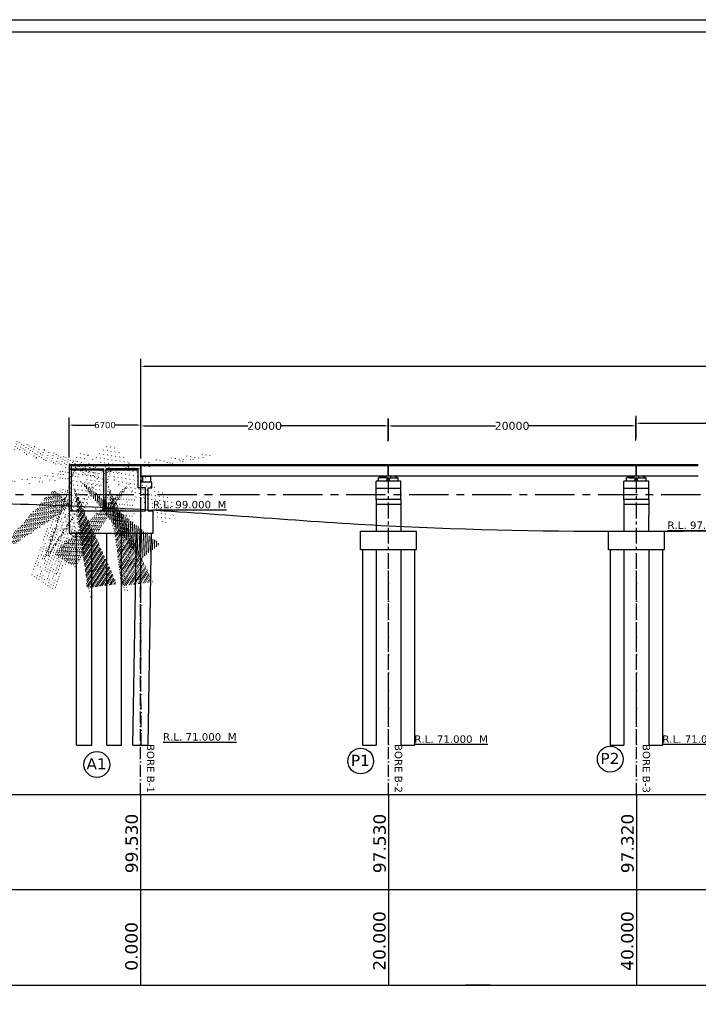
# Model space of a CAD drawing. Header units: millimetres. Extents: x -7746077780 to -3844657605, y -13315294818 to -6656873469.
# Tile 57 of 130: x -3871873666 to -3871846291, y -6657886142 to -6657846438. Entities that reach past the tile are written whole.
import ezdxf

# ---------------------------------------------------------------- set-up
doc = ezdxf.new("R2010")
doc.units = ezdxf.units.MM
doc.header["$MEASUREMENT"] = 0
doc.header["$PDMODE"] = 2
doc.linetypes.add('ACAD_ISO10W100', pattern=[18, 12, -3, 0, -3])
doc.linetypes.add('CENTER', pattern=[50.800000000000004, 31.75, -6.35, 6.35, -6.35])
for name, color, linetype in [('CHAINAGE', 7, 'Continuous'), ('H.F.L.', 7, 'Continuous'), ('SECTION', 7, 'Continuous'), ('TEX', 6, 'Continuous'), ('TEXT', 7, 'Continuous')]:
    doc.layers.add(name, color=color, linetype=linetype)
doc.styles.get("Standard").update_dxf_attribs({"font": 'verdana.ttf', "height": 250})
doc.dimstyles.new('Copy of ISO-25--------4', dxfattribs={"dimtxt": 200, "dimasz": 150, "dimexe": 300, "dimexo": 300, "dimgap": 0.02, "dimtad": 0, "dimtih": 1, "dimtoh": 1, "dimdec": 0, "dimlfac": 4, "dimdsep": 46, "dimtxsty": 'Standard', "dimcen": 150, "dimclrd": 1, "dimclre": 1, "dimclrt": 1, "dimadec": 0, "dimazin": 0, "dimtfac": 1, "dimtdec": 0, "dimtmove": 2, "dimatfit": 3, "dimfxl": 0, "dimarcsym": 0})

# ---------------------------------------------------------------- blocks, each defined once
blk = doc.blocks.new('*D422')
at = {"layer": 'Defpoints', "color": 0, "ltscale": 20, "transparency": 16777216}
for p in [(-3871858791.410668, -6657862817.984943), (-3871858791.410668, -6657863707.984943), (-3871868780.004934, -6657863739.06658)]:
    blk.add_point(p, dxfattribs=at)
at = {"layer": 'TEX', "color": 1, "lineweight": -2, "ltscale": 20, "transparency": 16777216}
for p, q in [((-3871868780.004934, -6657863439.06658), (-3871868780.004934, -6657862517.984943)), ((-3871858791.410668, -6657863407.984943), (-3871858791.410668, -6657862517.984943)), ((-3871868630.004934, -6657862817.984943), (-3871864456.424561, -6657862817.984943)), ((-3871858941.410668, -6657862817.984943), (-3871863114.991041, -6657862817.984943))]:
    blk.add_line(p, q, dxfattribs=at)
at = {"layer": 'TEX', "color": 1, "ltscale": 20, "transparency": 16777216}
for points in [[(-3871868630.004934, -6657862792.984943), (-3871868630.004934, -6657862842.984943), (-3871868780.004934, -6657862817.984943)], [(-3871858941.410668, -6657862792.984943), (-3871858941.410668, -6657862842.984943), (-3871858791.410668, -6657862817.984943)]]:
    blk.add_solid(points, dxfattribs=at)
at = {"layer": 'TEX', "color": 1, "ltscale": 20, "transparency": 16777216, "insert": (-3871863785.707801, -6657862817.984943), "char_height": 250, "width": 3757.989820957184, "attachment_point": 5}
blk.add_mtext('{\\H1.2857x;20000}', dxfattribs=at)
blk = doc.blocks.new('*D423')
at = {"layer": 'Defpoints', "color": 0, "ltscale": 20, "transparency": 16777216}
for p in [(-3871848809.489105, -6657862817.984942), (-3871848809.489105, -6657863707.984942), (-3871858798.083372, -6657863739.066579)]:
    blk.add_point(p, dxfattribs=at)
at = {"layer": 'TEX', "color": 1, "lineweight": -2, "ltscale": 20, "transparency": 16777216}
for p, q in [((-3871858798.083372, -6657863439.066579), (-3871858798.083372, -6657862517.984942)), ((-3871848809.489105, -6657863407.984942), (-3871848809.489105, -6657862517.984942)), ((-3871858648.083372, -6657862817.984942), (-3871854474.502998, -6657862817.984942)), ((-3871848959.489105, -6657862817.984942), (-3871853133.069479, -6657862817.984942))]:
    blk.add_line(p, q, dxfattribs=at)
at = {"layer": 'TEX', "color": 1, "ltscale": 20, "transparency": 16777216}
for points in [[(-3871858648.083372, -6657862792.984942), (-3871858648.083372, -6657862842.984942), (-3871858798.083372, -6657862817.984942)], [(-3871848959.489105, -6657862792.984942), (-3871848959.489105, -6657862842.984942), (-3871848809.489105, -6657862817.984942)]]:
    blk.add_solid(points, dxfattribs=at)
at = {"layer": 'TEX', "color": 1, "ltscale": 20, "transparency": 16777216, "insert": (-3871853803.786239, -6657862817.984942), "char_height": 250, "width": 3757.989820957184, "attachment_point": 5}
blk.add_mtext('{\\H1.2857x;20000}', dxfattribs=at)
blk = doc.blocks.new('*D424')
at = {"layer": 'Defpoints', "color": 0, "ltscale": 20, "transparency": 16777216}
for p in [(-3871838809.489097, -6657862708.697996), (-3871848798.083363, -6657863629.779633), (-3871838809.489097, -6657863598.697996)]:
    blk.add_point(p, dxfattribs=at)
at = {"layer": 'TEX', "color": 1, "lineweight": -2, "ltscale": 20, "transparency": 16777216}
for p, q in [((-3871848798.083363, -6657863329.779633), (-3871848798.083363, -6657862408.697996)), ((-3871838809.489097, -6657863298.697996), (-3871838809.489097, -6657862408.697996)), ((-3871848648.083363, -6657862708.697996), (-3871844474.50299, -6657862708.697996)), ((-3871838959.489097, -6657862708.697996), (-3871843133.06947, -6657862708.697996))]:
    blk.add_line(p, q, dxfattribs=at)
at = {"layer": 'TEX', "color": 1, "ltscale": 20, "transparency": 16777216}
for points in [[(-3871848648.083363, -6657862683.697996), (-3871848648.083363, -6657862733.697996), (-3871848798.083363, -6657862708.697996)], [(-3871838959.489097, -6657862683.697996), (-3871838959.489097, -6657862733.697996), (-3871838809.489097, -6657862708.697996)]]:
    blk.add_solid(points, dxfattribs=at)
at = {"layer": 'TEX', "color": 1, "ltscale": 20, "transparency": 16777216, "insert": (-3871843803.78623, -6657862708.697996), "char_height": 250, "width": 3757.989820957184, "attachment_point": 5}
blk.add_mtext('{\\H1.2857x;20000}', dxfattribs=at)
blk = doc.blocks.new('*D436')
at = {"layer": 'Defpoints', "color": 0, "ltscale": 20, "transparency": 16777216}
for p in [(-3871728797.617582, -6657860377.818653), (-3871868780.004934, -6657864429.066581), (-3871728796.533581, -6657864391.258024)]:
    blk.add_point(p, dxfattribs=at)
at = {"layer": 'TEX', "color": 1, "lineweight": -2, "ltscale": 20, "transparency": 16777216}
for p, q in [((-3871868780.085962, -6657864129.066592), (-3871868781.169964, -6657860115.627219)), ((-3871728796.614608, -6657864091.258036), (-3871728797.69861, -6657860077.818664)), ((-3871868631.088942, -6657860415.586695), (-3871818559.181579, -6657860402.062623)), ((-3871728947.617577, -6657860377.859167), (-3871779019.52494, -6657860391.383239))]:
    blk.add_line(p, q, dxfattribs=at)
at = {"layer": 'TEX', "color": 1, "ltscale": 20, "transparency": 16777216}
for points in [[(-3871868631.095694, -6657860390.586696), (-3871868631.08219, -6657860440.586694), (-3871868781.088936, -6657860415.627209)], [(-3871728947.62433, -6657860352.859168), (-3871728947.610825, -6657860402.859166), (-3871728797.617582, -6657860377.818653)]]:
    blk.add_solid(points, dxfattribs=at)
at = {"layer": 'TEX', "color": 1, "ltscale": 20, "transparency": 16777216, "insert": (-3871798789.353259, -6657860396.722931), "char_height": 250, "width": 54045.81381654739, "attachment_point": 5}
blk.add_mtext('{\\H2.2857x;TOTAL LENGTH OF BRIDGE BETWEEN FACE OF DIRT WALL = 280.000 M. ( 14 SPAN OF 20.000 M. )}', dxfattribs=at)
blk = doc.blocks.new('*D614')
at = {"layer": 'Defpoints', "color": 0, "ltscale": 20, "transparency": 16777216}
for p in [(-3871868780.034904, -6657862783.837322), (-3871868780.034904, -6657862785.013023), (-3871871670.203538, -6657864391.724827)]:
    blk.add_point(p, dxfattribs=at)
at = {"layer": 'TEX', "color": 1, "lineweight": -2, "ltscale": 20, "transparency": 16777216}
for p, q in [((-3871871670.203538, -6657864091.724827), (-3871871670.203538, -6657862485.013023)), ((-3871871520.203538, -6657862785.013023), (-3871870639.511282, -6657862785.013023)), ((-3871868930.034904, -6657862785.013023), (-3871869810.727159, -6657862785.013023)), ((-3871868780.034904, -6657863083.837322), (-3871868780.034904, -6657863085.013023))]:
    blk.add_line(p, q, dxfattribs=at)
at = {"layer": 'TEX', "color": 1, "ltscale": 20, "transparency": 16777216}
for points in [[(-3871871520.203538, -6657862760.013023), (-3871871520.203538, -6657862810.013023), (-3871871670.203538, -6657862785.013023)], [(-3871868930.034904, -6657862760.013023), (-3871868930.034904, -6657862810.013023), (-3871868780.034904, -6657862785.013023)]]:
    blk.add_solid(points, dxfattribs=at)
at = {"layer": 'TEX', "color": 1, "ltscale": 20, "transparency": 16777216, "insert": (-3871870225.119221, -6657862785.013023), "char_height": 250, "attachment_point": 5}
blk.add_mtext('6700', dxfattribs=at)

msp = doc.modelspace()

# ---------------------------------------------------------------- hatches: boundary and pattern name
at = {"linetype": 'Continuous', "ltscale": 0.05}
for points in [[(-3871868639.860672, -6657864841.74709), (-3871868539.860672, -6657864841.747089), (-3871868539.860672, -6657864863.747089), (-3871868639.860672, -6657864863.747089)], [(-3871868439.860671, -6657864841.74709), (-3871868539.860672, -6657864841.747089), (-3871868539.860671, -6657864863.747089), (-3871868439.860671, -6657864863.747089)]]:
    msp.add_hatch(color=251, dxfattribs=at).paths.add_polyline_path(points)
h = msp.add_hatch(dxfattribs=at)
h.set_pattern_fill('ANSI31', color=252, scale=100, style=0)
h.set_pattern_definition([(45, (-514183.3322410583, -634013.7280750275), (-8.838834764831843, 8.838834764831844), [])])
h.paths.add_polyline_path([(-3871858886.42355, -6657864841.513692), (-3871858886.42355, -6657864916.513692), (-3871859061.42355, -6657864916.51369), (-3871859061.42355, -6657864841.51369)])
h.paths.add_polyline_path([(-3871859061.42355, -6657864916.513692), (-3871859136.42355, -6657864916.513692), (-3871859136.42355, -6657864841.51369), (-3871859061.42355, -6657864841.51369)])
h = msp.add_hatch(dxfattribs=at)
h.set_pattern_fill('ANSI31', color=252, scale=100, style=0)
h.set_pattern_definition([(45.00000000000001, (-1935326516.260648, -3329043393.797574), (-8.838834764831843, 8.838834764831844), [])])
h.paths.add_polyline_path([(-3871858696.397799, -6657864841.513692), (-3871858696.397799, -6657864916.513692), (-3871858521.397799, -6657864916.51369), (-3871858521.397799, -6657864841.51369)])
h.paths.add_polyline_path([(-3871858521.397799, -6657864916.513692), (-3871858446.397799, -6657864916.513692), (-3871858446.397799, -6657864841.51369), (-3871858521.397799, -6657864841.51369)])
h = msp.add_hatch(dxfattribs=at)
h.set_pattern_fill('ANSI31', color=252, scale=100, style=0)
h.set_pattern_definition([(45, (-504183.3322405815, -634013.7280750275), (-8.838834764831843, 8.838834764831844), [])])
h.paths.add_polyline_path([(-3871848886.423549, -6657864841.513692), (-3871848886.423549, -6657864916.513692), (-3871849061.423549, -6657864916.51369), (-3871849061.423549, -6657864841.51369)])
h.paths.add_polyline_path([(-3871849061.423549, -6657864916.513692), (-3871849136.423549, -6657864916.513692), (-3871849136.423549, -6657864841.51369), (-3871849061.423549, -6657864841.51369)])
h = msp.add_hatch(dxfattribs=at)
h.set_pattern_fill('ANSI31', color=252, scale=100, style=0)
h.set_pattern_definition([(45.00000000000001, (-1935316516.260647, -3329043393.797574), (-8.838834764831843, 8.838834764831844), [])])
h.paths.add_polyline_path([(-3871848696.397798, -6657864841.513692), (-3871848696.397798, -6657864916.513692), (-3871848521.397798, -6657864916.51369), (-3871848521.397798, -6657864841.51369)])
h.paths.add_polyline_path([(-3871848521.397798, -6657864916.513692), (-3871848446.397798, -6657864916.513692), (-3871848446.397798, -6657864841.51369), (-3871848521.397798, -6657864841.51369)])
at = {"layer": 'TEX', "ltscale": 20}
h = msp.add_hatch(dxfattribs=at)
h.set_pattern_fill('AR-CONC', color=251, scale=15, style=0)
h.set_pattern_definition([(49.99999999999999, (157178.6125707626, -600871.89412117), (107.589027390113, -9.412820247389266), [11.25, -123.75]), (355, (157178.6125707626, -600871.89412117), (-20.81270004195, 112.8288200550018), [9, -99]), (100.45144446, (157187.5783228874, -600872.6785230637), (86.77632700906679, 103.4159986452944), [9.561028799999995, -105.1713168]), (46.18420000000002, (157178.6125707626, -600841.89412117), (160.0861996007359, -24.82789211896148), [16.87499999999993, -185.6249999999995]), (96.63563548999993, (157191.9530825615, -600843.9631175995), (140.1992918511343, 146.1177901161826), [14.3415513, -157.7570639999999]), (351.1841639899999, (157178.6125707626, -600841.89412117), (140.199291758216, 146.1177900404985), [13.5, -148.50000015]), (21, (157193.6125707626, -600849.39412117), (89.53605781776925, -60.39283359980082), [11.25, -123.75]), (326.0000000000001, (157193.6125707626, -600849.39412117), (36.49729978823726, 108.772506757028), [9, -99]), (71.45144474, (157201.0739088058, -600854.4268569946), (126.0333565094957, 48.37967292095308), [9.5610285, -105.1713168]), (37.50000000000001, (157178.6125707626, -600871.89412117), (1.8239782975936, 49.93407807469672), [0, -97.8, 0, -100.5, 0, -99.375]), (7.499999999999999, (157178.6125707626, -600871.89412117), (39.46043061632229, 59.16175678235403), [0, -57.3, 0, -95.55, 0, -37.875]), (327.5, (157145.1625709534, -600871.89412117), (80.07336542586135, -3.383230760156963), [0, -37.5, 0, -117, 0, -155.25]), (317.5, (157130.1625709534, -600871.89412117), (87.47792540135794, 15.01574734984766), [0, -48.75, 0, -77.69999999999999, 0, -110.25])])
h.paths.add_polyline_path([(-3871870365.867774, -6657864557.371923), (-3871871570.178653, -6657864557.371863), (-3871871570.203537, -6657864604.247544), (-3871870277.498005, -6657864602.619501), (-3871870277.498006, -6657864554.260596)])
h = msp.add_hatch(dxfattribs=at)
h.set_pattern_fill('AR-CONC', color=251, scale=15, style=0)
h.set_pattern_definition([(49.99999999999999, (157966.5355796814, -600873.7130641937), (107.589027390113, -9.412820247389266), [11.25, -123.75]), (355, (157966.5355796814, -600873.7130641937), (-20.81270004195, 112.8288200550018), [9, -99]), (100.45144446, (157975.5013318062, -600874.4974660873), (86.77632700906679, 103.4159986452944), [9.561028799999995, -105.1713168]), (46.18420000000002, (157966.5355796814, -600843.7130641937), (160.0861996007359, -24.82789211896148), [16.87499999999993, -185.6249999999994]), (96.63563548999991, (157979.8760914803, -600845.7820606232), (140.1992918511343, 146.1177901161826), [14.3415513, -157.7570639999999]), (351.1841639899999, (157966.5355796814, -600843.7130641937), (140.199291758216, 146.1177900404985), [13.5, -148.50000015]), (21, (157981.5355796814, -600851.2130641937), (89.53605781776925, -60.39283359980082), [11.25, -123.75]), (326.0000000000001, (157981.5355796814, -600851.2130641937), (36.49729978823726, 108.772506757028), [9, -99]), (71.45144474, (157988.9969177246, -600856.2458000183), (126.0333565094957, 48.37967292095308), [9.5610285, -105.1713168]), (37.50000000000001, (157966.5355796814, -600873.7130641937), (1.8239782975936, 49.93407807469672), [0, -97.8, 0, -100.5, 0, -99.375]), (7.499999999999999, (157966.5355796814, -600873.7130641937), (39.46043061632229, 59.16175678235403), [0, -57.3, 0, -95.55, 0, -37.875]), (327.5, (157933.0855798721, -600873.7130641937), (80.07336542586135, -3.383230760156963), [0, -37.5, 0, -117, 0, -155.25]), (317.5, (157918.0855798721, -600873.7130641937), (87.47792540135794, 15.01574734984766), [0, -48.75, 0, -77.69999999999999, 0, -110.25])])
h.paths.add_polyline_path([(-3871870177.498006, -6657864554.247546), (-3871870177.498006, -6657864606.257386), (-3871868890.034908, -6657864605.252466), (-3871868890.034908, -6657864555.252466)])

# ---------------------------------------------------------------- linework, layer by layer
at = {"color": 251}
for p, q in [((-3871868785.03491, -6657864391.724827), (-3871871670.203538, -6657864391.724827)), ((-3871871670.203538, -6657864391.724827), (-3871871670.203538, -6657864429.30382)), ((-3871871670.203538, -6657864391.724827), (-3871871670.203537, -6657867141.667821)), ((-3871868785.03491, -6657864429.30382), (-3871871670.203537, -6657864429.30382)), ((-3871871570.203537, -6657866241.667819), (-3871871570.203537, -6657864429.30382)), ((-3871871570.203537, -6657864547.033059), (-3871871570.203537, -6657864547.033061)), ((-3871870277.498006, -6657864554.260596), (-3871871570.203537, -6657864557.371923)), ((-3871870277.498005, -6657864602.619501), (-3871871570.203537, -6657864604.247544)), ((-3871868890.034908, -6657864554.061689), (-3871870177.498006, -6657864554.247546)), ((-3871868890.034909, -6657864604.247546), (-3871870177.498006, -6657864606.257386)), ((-3871868340.034909, -6657865321.727724), (-3871868340.034909, -6657865091.734164)), ((-3871868589.860672, -6657866241.667822), (-3871868589.860672, -6657865321.727723)), ((-3871868489.860672, -6657866241.667823), (-3871868489.860672, -6657865321.495407)), ((-3871868489.860672, -6657866241.667823), (-3871868277.160396, -6657866241.667822)), ((-3871868277.160396, -6657867141.667822), (-3871868277.160396, -6657866241.667822)), ((-3871871670.203537, -6657867141.667821), (-3871868277.160396, -6657867141.667822)), ((-3871871370.203537, -6657867141.667821), (-3871871570.203537, -6657867141.667821))]:
    msp.add_line(p, q, dxfattribs=at)
at = {"color": 251, "ltscale": 0.05}
for p, q in [((-3871868785.03491, -6657864429.30382), (-3871870465.867774, -6657864429.303819)), ((-3871868785.03491, -6657864429.30382), (-3871870465.867774, -6657864429.303819)), ((-3871868340.034909, -6657865091.734164), (-3871868785.03491, -6657865091.734164)), ((-3871868589.860672, -6657865321.727723), (-3871868890.034909, -6657865321.727723)), ((-3871868489.860672, -6657865321.727724), (-3871868340.034909, -6657865321.727724))]:
    msp.add_line(p, q, dxfattribs=at)
at = {"color": 252, "linetype": 'Continuous', "ltscale": 0.05}
for p, q in [((-3871866296.410648, -6657864391.491381), (-3871868763.332242, -6657864391.491377)), ((-3871866296.410647, -6657864391.491383), (-3871868763.332242, -6657864391.49138)), ((-3871868763.332241, -6657864841.51365), (-3871868763.332242, -6657864391.491384)), ((-3871866296.410649, -6657864429.066542), (-3871868763.332241, -6657864431.303248)), ((-3871866296.410648, -6657864429.066544), (-3871868763.332241, -6657864431.303249)), ((-3871858796.410647, -6657864391.491381), (-3871866286.410647, -6657864391.491381)), ((-3871858796.410648, -6657864429.066542), (-3871866286.410647, -6657864429.06654)), ((-3871858796.410675, -6657864841.303195), (-3871858796.410675, -6657864391.491369)), ((-3871858796.410675, -6657864841.303238), (-3871858796.410675, -6657864391.491412)), ((-3871858796.410667, -6657864841.303249), (-3871858796.410666, -6657864391.491412)), ((-3871858796.410666, -6657864841.303206), (-3871858796.410666, -6657864391.491369)), ((-3871858796.410646, -6657864841.513649), (-3871858796.410646, -6657864391.491381)), ((-3871856296.410648, -6657864391.491424), (-3871858786.410684, -6657864391.491423)), ((-3871858786.410683, -6657864841.5137), (-3871858786.410684, -6657864391.491426)), ((-3871856296.410647, -6657864391.491426), (-3871858786.410684, -6657864391.491426)), ((-3871856296.410649, -6657864429.066585), (-3871858786.410684, -6657864429.066586)), ((-3871856296.410648, -6657864429.066586), (-3871858786.410684, -6657864429.066586)), ((-3871858786.410675, -6657864841.513693), (-3871858786.410675, -6657864391.491426)), ((-3871848796.410647, -6657864391.491424), (-3871856286.410647, -6657864391.491424)), ((-3871848796.410648, -6657864429.066585), (-3871856286.410647, -6657864429.066583)), ((-3871848796.410675, -6657864841.303238), (-3871848796.410675, -6657864391.491412)), ((-3871848796.410666, -6657864841.303249), (-3871848796.410666, -6657864391.491412)), ((-3871848796.410646, -6657864841.513692), (-3871848796.410646, -6657864391.491424)), ((-3871846296.410647, -6657864391.491424), (-3871848786.410684, -6657864391.491423)), ((-3871846296.410647, -6657864391.491426), (-3871848786.410684, -6657864391.491426)), ((-3871846296.410648, -6657864429.066585), (-3871848786.410684, -6657864429.066586)), ((-3871846296.410648, -6657864429.066586), (-3871848786.410684, -6657864429.066586)), ((-3871848786.410683, -6657864841.5137), (-3871848786.410683, -6657864391.491426)), ((-3871848786.410674, -6657864841.513693), (-3871848786.410675, -6657864391.491426)), ((-3871866296.410647, -6657864841.513651), (-3871868763.332241, -6657864841.513649)), ((-3871866296.410648, -6657864841.513649), (-3871868763.332241, -6657864841.513649)), ((-3871858796.410647, -6657864841.513649), (-3871866286.410647, -6657864841.513651)), ((-3871859136.42355, -6657864916.51369), (-3871859136.42355, -6657864841.51369)), ((-3871859136.42355, -6657864841.51369), (-3871858886.423549, -6657864841.51369)), ((-3871858886.42355, -6657864916.513692), (-3871858886.42355, -6657864841.513692)), ((-3871856296.410648, -6657864841.513692), (-3871858786.410684, -6657864841.513692)), ((-3871856296.410647, -6657864841.513694), (-3871858786.410684, -6657864841.513694)), ((-3871858696.397799, -6657864916.513692), (-3871858696.397799, -6657864841.513692)), ((-3871858446.397799, -6657864916.51369), (-3871858446.397799, -6657864841.51369)), ((-3871848796.410647, -6657864841.513692), (-3871856286.410647, -6657864841.513694)), ((-3871849136.423549, -6657864916.51369), (-3871849136.423549, -6657864841.51369)), ((-3871849136.423549, -6657864841.51369), (-3871848886.423549, -6657864841.51369)), ((-3871848886.423549, -6657864916.513692), (-3871848886.423549, -6657864841.513692)), ((-3871846296.410647, -6657864841.513692), (-3871848786.410684, -6657864841.513692)), ((-3871846296.410647, -6657864841.513694), (-3871848786.410684, -6657864841.513694)), ((-3871848696.397798, -6657864916.513692), (-3871848696.397798, -6657864841.513692)), ((-3871848446.397798, -6657864916.51369), (-3871848446.397798, -6657864841.51369)), ((-3871859291.410676, -6657865791.35358), (-3871859291.410676, -6657865041.353581)), ((-3871858291.410674, -6657865041.353581), (-3871859291.410676, -6657865041.353581)), ((-3871858466.410675, -6657865041.353581), (-3871859241.410675, -6657865041.353581)), ((-3871858836.410675, -6657864916.51369), (-3871859186.436424, -6657864916.51369)), ((-3871859186.436424, -6657865041.353581), (-3871859186.436424, -6657864916.51369)), ((-3871858836.410675, -6657865041.353581), (-3871858836.410675, -6657864916.51369)), ((-3871858746.410673, -6657864916.51369), (-3871858396.384924, -6657864916.51369)), ((-3871858746.410673, -6657865041.353581), (-3871858746.410673, -6657864916.51369)), ((-3871858396.384924, -6657865041.353581), (-3871858396.384924, -6657864916.51369)), ((-3871858291.410674, -6657865791.353581), (-3871858291.410674, -6657865041.353581)), ((-3871849291.410675, -6657865791.35358), (-3871849291.410675, -6657865041.353581)), ((-3871848291.410673, -6657865041.353581), (-3871849291.410675, -6657865041.353581)), ((-3871848466.410675, -6657865041.353581), (-3871849241.410675, -6657865041.353581)), ((-3871848836.410675, -6657864916.51369), (-3871849186.436424, -6657864916.51369)), ((-3871849186.436424, -6657865041.353581), (-3871849186.436424, -6657864916.51369)), ((-3871848836.410675, -6657865041.353581), (-3871848836.410675, -6657864916.51369)), ((-3871848746.410673, -6657864916.51369), (-3871848396.384923, -6657864916.51369)), ((-3871848746.410673, -6657865041.353581), (-3871848746.410673, -6657864916.51369)), ((-3871848396.384923, -6657865041.353581), (-3871848396.384923, -6657864916.51369)), ((-3871848291.410673, -6657865791.353581), (-3871848291.410673, -6657865041.353581)), ((-3871858291.410673, -6657865341.353582), (-3871859291.410676, -6657865341.353582)), ((-3871848291.410673, -6657865341.353582), (-3871849291.410675, -6657865341.353582)), ((-3871858291.410674, -6657865791.353582), (-3871859291.410676, -6657865791.353581)), ((-3871859291.410676, -6657865791.353581), (-3871859291.410676, -6657867064.301474)), ((-3871858291.410674, -6657865991.353581), (-3871859291.410675, -6657865991.353585)), ((-3871858291.410674, -6657865791.353582), (-3871858291.410674, -6657867064.301474)), ((-3871849291.410675, -6657865791.353581), (-3871849292.342805, -6657867065.217064)), ((-3871848291.410673, -6657865791.353582), (-3871849291.410675, -6657865791.353581)), ((-3871848291.410673, -6657865991.353581), (-3871849291.410675, -6657865991.353585)), ((-3871848291.410673, -6657865791.353582), (-3871848295.011236, -6657867064.439754)), ((-3871859841.410676, -6657867814.301473), (-3871859841.410666, -6657875690.733249)), ((-3871859291.410673, -6657867814.301473), (-3871859291.410672, -6657875690.733249)), ((-3871858291.410677, -6657867814.301473), (-3871858291.410674, -6657875690.733249)), ((-3871857741.410678, -6657867814.301473), (-3871857741.410674, -6657875690.733249)), ((-3871849841.410676, -6657867814.301473), (-3871849841.410666, -6657875690.733249)), ((-3871849291.410672, -6657867814.301473), (-3871849291.410672, -6657875690.733249)), ((-3871848291.410676, -6657867814.301473), (-3871848291.410674, -6657875690.733249)), ((-3871847741.410677, -6657867814.301473), (-3871847741.410673, -6657875690.733249))]:
    msp.add_line(p, q, dxfattribs=at)
at = {"color": 251, "linetype": 'Continuous', "ltscale": 0.05}
for p, q in [((-3871868377.360672, -6657864863.74709), (-3871868702.360672, -6657864863.74709)), ((-3871871370.203538, -6657875690.733418), (-3871871370.203537, -6657867141.667821)), ((-3871870757.798022, -6657875690.733418), (-3871870757.798022, -6657867141.667821)), ((-3871870155.798022, -6657875690.733418), (-3871870155.798022, -6657867141.667821)), ((-3871869562.527049, -6657875690.733418), (-3871869562.527049, -6657867141.667821)), ((-3871869097.613417, -6657875690.733417), (-3871868960.234337, -6657867141.667822)), ((-3871868485.207901, -6657875690.733417), (-3871868347.828822, -6657867141.667822)), ((-3871871370.203538, -6657875690.733407), (-3871870757.798022, -6657875690.733406)), ((-3871870155.798022, -6657875690.733407), (-3871869562.527049, -6657875690.733408)), ((-3871869097.613417, -6657875690.733406), (-3871868485.207901, -6657875690.733405)), ((-3871859841.410666, -6657875690.733406), (-3871859291.410668, -6657875690.733407)), ((-3871858291.410671, -6657875690.733406), (-3871857741.410671, -6657875690.733407)), ((-3871849841.410665, -6657875690.733393), (-3871849291.410667, -6657875690.733394)), ((-3871848291.41067, -6657875690.733393), (-3871847741.41067, -6657875690.733394))]:
    msp.add_line(p, q, dxfattribs=at)
for points in [[(-3871859916.410677, -6657867064.301474), (-3871857666.410678, -6657867064.301474), (-3871857666.410678, -6657867814.301473), (-3871859916.410677, -6657867814.301473)], [(-3871849916.410676, -6657867064.301474), (-3871847666.410678, -6657867064.301474), (-3871847666.410678, -6657867814.301473), (-3871849916.410676, -6657867814.301473)]]:
    msp.add_lwpolyline(points, close=True, dxfattribs=at)
at = {"layer": 'H.F.L.', "color": 1, "linetype": 'CENTER', "ltscale": 50}
msp.add_line((-3871875733.332241, -6657865581.14659), (-3871723603.332241, -6657865581.14659), dxfattribs=at)
at = {"layer": 'SECTION', "color": 6, "ltscale": 20}
for centre in [(-3871870553.332241, -6657876472.24135), (-3871859909.298733, -6657876332.643905), (-3871849844.021481, -6657876257.984943)]:
    msp.add_circle(centre, 519.3107600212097, dxfattribs=at)
at = {"layer": 'TEX', "color": 0, "ltscale": 20}
for p, q in [((-3871871816.03491, -6657864429.30382), (-3871871816.03491, -6657864429.30382)), ((-3871868791.345345, -6657872792.552526), (-3871868791.345345, -6657872792.552526)), ((-3871856687.25763, -6657885373.216494), (-3871854687.25763, -6657885373.216494)), ((-3871854687.25763, -6657885373.216494), (-3871855687.25763, -6657885373.216494))]:
    msp.add_line(p, q, dxfattribs=at)
at = {"layer": 'TEX', "color": 251, "ltscale": 20}
for p, q in [((-3871868785.03491, -6657864391.724826), (-3871868785.03491, -6657865091.73417)), ((-3871870277.498006, -6657866241.667821), (-3871870277.498006, -6657864554.247546)), ((-3871870177.498007, -6657866241.667821), (-3871870177.498006, -6657864554.247546)), ((-3871868890.034909, -6657865321.727723), (-3871868890.034908, -6657864554.061689)), ((-3871868702.360672, -6657865091.74709), (-3871868702.360672, -6657864863.747089)), ((-3871868702.360672, -6657865091.747091), (-3871868702.360672, -6657864863.74709)), ((-3871868377.360671, -6657865091.734163), (-3871868377.360672, -6657864863.734162)), ((-3871868377.360672, -6657865091.747091), (-3871868377.360672, -6657864863.74709)), ((-3871871670.203537, -6657866241.667819), (-3871868589.860672, -6657866241.667822))]:
    msp.add_line(p, q, dxfattribs=at)
at = {"layer": 'TEX', "color": 4, "linetype": 'ACAD_ISO10W100', "ltscale": 40}
for q in [(-3871868780.034913, -6657864391.491384), (-3871868780.004934, -6657864429.06658), (-3871868780.004934, -6657864429.06658), (-3871868780.004934, -6657864429.06658)]:
    msp.add_line((-3871868771.019951, -6657875690.73325), q, dxfattribs=at)
at = {"layer": 'TEX', "color": 4, "linetype": 'CENTER', "ltscale": 20}
for p, q in [((-3871868780.034909, -6657872749.148506), (-3871868780.034904, -6657864391.724773)), ((-3871858791.410656, -6657875690.73325), (-3871858791.410668, -6657864391.25806)), ((-3871858791.410667, -6657875690.73325), (-3871858791.410667, -6657864391.25806)), ((-3871848791.410655, -6657875690.73325), (-3871848791.410667, -6657864391.25806)), ((-3871848791.410666, -6657875690.73325), (-3871848791.410667, -6657864391.25806))]:
    msp.add_line(p, q, dxfattribs=at)
at = {"layer": 'TEX', "color": 5, "linetype": 'ACAD_ISO10W100', "ltscale": 40}
for p, q in [((-3871868791.410659, -6657877690.73325), (-3871868791.410658, -6657868650.73325)), ((-3871858791.410659, -6657877690.73325), (-3871858791.410658, -6657868650.73325)), ((-3871848791.410659, -6657877690.733293), (-3871848791.410658, -6657868650.733293))]:
    msp.add_line(p, q, dxfattribs=at)
at = {"layer": 'TEX', "color": 3, "ltscale": 20}
for p, q in [((-3871868791.410659, -6657877690.733207), (-3871868791.410659, -6657885373.216466)), ((-3871868791.410659, -6657877690.733218), (-3871868791.410659, -6657885373.216477)), ((-3871858791.410659, -6657877690.733218), (-3871858791.410659, -6657885373.216477)), ((-3871858791.410659, -6657877690.73323), (-3871858791.410659, -6657885373.216489)), ((-3871848791.410659, -6657877690.73323), (-3871848791.410659, -6657885373.216489)), ((-3871848791.410659, -6657877690.733241), (-3871848791.410659, -6657885373.2165)), ((-3871821768.575176, -6657881531.974871), (-3871885453.332241, -6657881531.974871))]:
    msp.add_line(p, q, dxfattribs=at)
at = {"layer": 'TEX', "color": 7, "ltscale": 20}
for points in [[(-3871699823.332241, -6657929337.984943), (-3871891773.332241, -6657929337.984943), (-3871891773.332241, -6657846437.984943), (-3871699823.332241, -6657846437.984943)], [(-3871700033.332241, -6657929157.984943), (-3871891383.332241, -6657929157.984943), (-3871891383.332241, -6657846927.984943), (-3871700033.332241, -6657846927.984943)]]:
    msp.add_lwpolyline(points, close=True, dxfattribs=at)
at = {"layer": 'TEX', "color": 3, "ltscale": 20}
msp.add_lwpolyline([(-3871885453.332241, -6657885373.216466), (-3871721409.854357, -6657885373.216501), (-3871721409.854357, -6657877690.73325), (-3871885453.332241, -6657877690.73325)], close=True, dxfattribs=at)
msp.add_spline([(-3871879123.332241, -6657865827.984943), (-3871868791.410659, -6657866180.733207), (-3871858791.410659, -6657866847.399885), (-3871838791.410659, -6657866987.399917), (-3871828791.410665, -6657866987.399906), (-3871808791.410659, -6657867130.73323), (-3871798791.410659, -6657867130.73325), (-3871788791.410659, -6657867130.73325), (-3871778791.410659, -6657867187.399885), (-3871768791.410659, -6657867187.399885), (-3871758791.410667, -6657867187.399885), (-3871748791.410665, -6657867187.399874), (-3871738929.892723, -6657866840.73325), (-3871728791.410659, -6657866330.733248), (-3871721803.332241, -6657865417.984943)], degree=3, dxfattribs=at)

# ---------------------------------------------------------------- texts
at = {"layer": 'CHAINAGE', "color": 241}
for s, p in [('99.530', (-3871868900.060673, -6657880856.802667)), ('97.530', (-3871858900.060673, -6657880856.802678)), ('97.320', (-3871848900.060673, -6657880856.80269))]:
    msp.add_text(s, height=499.9999999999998, rotation=90, dxfattribs=at).set_placement(p)
at = {"layer": 'CHAINAGE', "color": 241, "char_height": 499.9999999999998, "width": 2468.374999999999, "attachment_point": 7, "rotation": 90}
for s, insert in [('20.000', (-3871858898.670113, -6657884788.062444)), ('40.000', (-3871848898.670113, -6657884788.062455)), ('0.000', (-3871868898.670113, -6657884788.062432))]:
    msp.add_mtext(s, dxfattribs=dict(at, insert=insert))
at = {"layer": 'SECTION', "color": 6, "ltscale": 20, "char_height": 450, "width": 1535.994933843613}
for s, insert, attachment_point in [('P2', (-3871850239.913522, -6657876005.033854), 1), ('A1', (-3871870157.4402, -6657876219.29026), 3), ('P1', (-3871860305.190774, -6657876079.692815), 1)]:
    msp.add_mtext(s, dxfattribs=dict(at, insert=insert, attachment_point=attachment_point))
at = {"layer": 'TEX', "insert": (-3871977977.093441, -6657866156.297498), "char_height": 360, "width": 51867.6690182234, "attachment_point": 1}
msp.add_mtext('{\\H1.4583x;\\LNOTES\\l :-\\P}\\P01. TYPE OF BRIDGE ^I^I         - HIGH LEVEL BRIDGE\\P\\P\\P02. LENGTH OF BRIDGE ^I         - 280.000 M. ( 14SPAN @ 20.000 M EACH C/C) \\P\\P\\P03. OVERALL WIDTH ^I^I         - 8.400 M.\\P\\P\\P04. CLEAR WIDTH^I^I         - 7.500 M.\\P\\P\\P05. FORMATION LEVEL^I^I         - R.L. 104.785 M.\\P\\P\\P06. HIGHEST FLOOD LEVEL^I         - R.L. 101.210 M.\\P\\P\\P07.LOWEST    BED  LEVEL              - R.L. 96.510 M.\\P\\P\\P08.SOFFIT LEVEL            ^I         - R.L. 102.710 M.\\P\\P \\P09.CATCHMENT AREA^I^I         - 569.000 SQ. KM.\\P\\P\\P10. DESIGN VELOCITY^I^I         - 2.870 M/SEC.\\P\\P\\P11. DESIGN DISCHARGE^I         - 2868.167 CUMEC.              \\P\\P\\P12.TYPE OF FOUNDATION^I         -  PILE FOUNDATION.\\P\\P\\P13.FOUNDATION LEVEL^I         - AS PER SHOWN IN DRAWING.\\P\\P\\P14. TYPE OF SUB-STRUCTURE        - PIER              - R.C.C. SOLID CIRCULAR PIER\\P^I^I^I^I^I^IABUTMENT - BOX TYPE\\P\\P15. TYPE OF SUPER STRUCTURE    - R.C.C. T - BEAM  SLAB \\P\\P\\P16. TYPE OF BEARING^I^I         - POT -  PTFE  BEARING\\P\\P\\P17. DESIGN LOADING{\\C1;^I                   }-  ONE LANE OF  CLASS 70R OR TWO LANES \\P^I^I^I^I^I^I FOR CLASS A{\\C1;\\P                                                                \\P}18. SBC FOR ABUTMENT/PIER        - 45 T/M².  \\P\\P\\P19. SBC FOR RETURN^I^I         - 20 T/M².  \\P\\P\\P20. WEARING COAT                           - MASTIC ASHPHALT 75 MM THICK. \\P\\pi-1080,l9717.8,t9717.8;(^IB.C. 50MM+ MASTIC ASPHALT 20MM)\\P\\pi0,l0,tz;\\P21. RAILING  - R.C.C. CRASH BARRIER AS PER STD.DRAWING.\\P\\P\\P21. APPROACH SLAB - R.C.C. STRUCTURAL AS PER APPROVED DRAWING.\\P\\P\\P22. EXPANSION JOINT - STRIPSEAL TYPE EXPANSION JOINT.\\P\\P\\P23. NAME PLATE,   DRAINAGE SPOUT ETC. AS PER MORT&H \\P^I^I^I   SPECIFICATION.\\P\\P                               ', dxfattribs=at)
at = {"layer": 'TEX', "color": 5, "linetype": 'ACAD_ISO10W100', "ltscale": 40, "char_height": 300, "width": 2800.98933172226, "attachment_point": 3, "rotation": 269.9999999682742}
for s, insert in [('{\\C0;BORE B-1}', (-3871868234.654664, -6657877618.248748)), ('{\\C0;BORE B-2}', (-3871858234.654664, -6657877618.248748)), ('{\\C0;BORE B-3}', (-3871848234.654664, -6657877618.248791))]:
    msp.add_mtext(s, dxfattribs=dict(at, insert=insert))
at = {"layer": 'TEXT', "color": 6, "char_height": 300, "width": 10799.796427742, "attachment_point": 2}
for s, insert in [('{\\LR.L. 99.000  M}', (-3871866811.325895, -6657865841.965959)), ('{\\LR.L. 97.000 M}', (-3871846118.612519, -6657866672.246502)), ('{\\LR.L. 71.000  M}', (-3871866401.370298, -6657875207.984941)), ('{\\LR.L. 71.000  M}', (-3871856263.332268, -6657875297.984941)), ('{\\LR.L. 71.000  M}', (-3871846263.332267, -6657875297.984941))]:
    msp.add_mtext(s, dxfattribs=dict(at, insert=insert))

# ---------------------------------------------------------------- dimensions: what is measured, and where the dimension line sits
at = {"layer": 'TEX', "color": 3, "ltscale": 20}
dim = msp.add_aligned_dim(p1=(-3871868780.004934, -6657864429.06658), p2=(-3871728796.53358, -6657864391.258024), distance=4013.439517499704, text='{\\H2.2857x;TOTAL LENGTH OF BRIDGE BETWEEN FACE OF DIRT WALL = 280.000 M. ( 14 SPAN OF 20.000 M. )}', dimstyle='Copy of ISO-25--------4', override={"dimtxt": 350, "dimfxl": 0.05, "dimarcsym": 2}, dxfattribs=at)
dim.commit()
dim.dimension.update_dxf_attribs({"geometry": '*D436', "text_midpoint": (-3871798789.353259, -6657860396.722931)})
at = {"layer": 'TEX', "color": 0, "ltscale": 20}
dim = msp.add_linear_dim(base=(-3871868780.034904, -6657862785.013023), p1=(-3871871670.203538, -6657864391.724827), p2=(-3871868780.034904, -6657862783.837322), text='6700', dimstyle='Copy of ISO-25--------4', override={"dimtxt": 350, "dimfxl": 0.05, "dimarcsym": 2}, dxfattribs=at)
dim.commit()
dim.dimension.update_dxf_attribs({"geometry": '*D614', "text_midpoint": (-3871870225.119221, -6657862785.013023)})
at = {"layer": 'TEX', "color": 3, "ltscale": 20}
for base, p1, p2, picture, middle in [((-3871858791.410668, -6657862817.984943), (-3871868780.004934, -6657863739.06658), (-3871858791.410668, -6657863707.984943), '*D422', (-3871863785.707801, -6657862817.984943)), ((-3871848809.489105, -6657862817.984942), (-3871858798.083372, -6657863739.066579), (-3871848809.489105, -6657863707.984942), '*D423', (-3871853803.786239, -6657862817.984942)), ((-3871838809.489097, -6657862708.697996), (-3871848798.083363, -6657863629.779633), (-3871838809.489097, -6657863598.697996), '*D424', (-3871843803.78623, -6657862708.697996))]:
    dim = msp.add_linear_dim(base=base, p1=p1, p2=p2, text='{\\H1.2857x;20000}', dimstyle='Copy of ISO-25--------4', override={"dimtxt": 350, "dimfxl": 0.05, "dimarcsym": 2}, dxfattribs=at)
    dim.commit()
    dim.dimension.update_dxf_attribs({"geometry": picture, "text_midpoint": middle})

doc.saveas('drawing.dxf')
